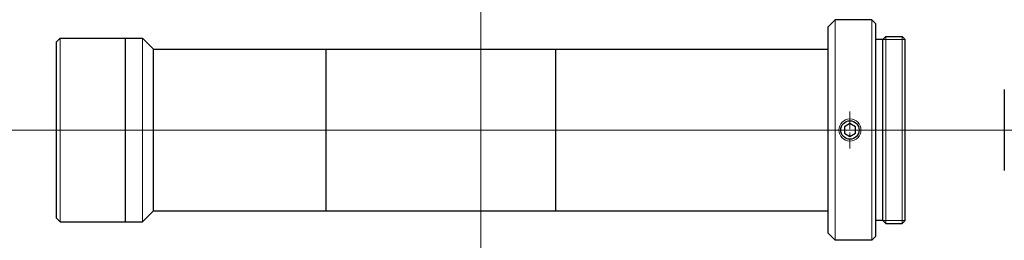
# Model space of a CAD drawing. Header units: millimetres. Extents: x -63 to 71, y 285 to 315.
import ezdxf

# ---------------------------------------------------------------- set-up
doc = ezdxf.new("R2010")
doc.units = ezdxf.units.MM
doc.header["$LTSCALE"] = 0.25
doc.linetypes.add('CENTER', pattern=[50.8, 31.75, -6.35, 6.35, -6.35])
doc.layers.add('00_補助線', color=252, linetype='Continuous', lineweight=0, plot=False)
for name, color, linetype, lineweight in [('01_外形線', 7, 'Continuous', 30), ('01_太線', 7, 'Continuous', 30), ('02_ﾈｼﾞ（断面）・遮光線仕切り', 7, 'Continuous', 20), ('03_ﾈｼﾞ・ﾛｰﾚｯﾄ・遮光線', 7, 'Continuous', 9), ('04_中心線', 1, 'CENTER', 20), ('06_面取線', 7, 'Continuous', 9)]:
    doc.layers.add(name, color=color, linetype=linetype, lineweight=lineweight)

msp = doc.modelspace()

# ---------------------------------------------------------------- linework, layer by layer
at = {"layer": '00_補助線'}
for p, direction in [((0, 0), (0, 1)), ((0, 300), (1, 0))]:
    msp.add_xline(p, direction, dxfattribs=at)
at = {"layer": '01_外形線'}
for p, q in [((47.2, 314), (48.2, 315)), ((53.2, 315), (48.2, 315)), ((53.2, 315), (53.7, 314.5)), ((47.2, 314), (47.2, 286)), ((53.7, 314.5), (53.7, 285.5)), ((-57.2, 312.5), (-57.7, 312)), ((-57.7, 288), (-57.7, 312)), ((-57.2, 312.5), (-46, 312.5)), ((-48.3, 287.5), (-48.3, 312.5)), ((-46, 312.5), (-44.5, 311)), ((-44.5, 289), (-44.5, 311)), ((-44.5, 311), (47.2, 311)), ((-21, 289), (-21, 311)), ((10.2, 289), (10.2, 311)), ((71.2, 305.5), (71.2, 294.5)), ((-57.2, 287.5), (-57.7, 288)), ((-46, 287.5), (-44.5, 289)), ((-44.5, 289), (47.2, 289)), ((-57.2, 287.5), (-46, 287.5)), ((47.2, 286), (48.2, 285)), ((53.2, 285), (53.7, 285.5)), ((53.2, 285), (48.2, 285))]:
    msp.add_line(p, q, dxfattribs=at)
msp.add_lwpolyline([(49.45, 299.57), (50.2, 299.13), (50.95, 299.57), (50.95, 300.43), (50.2, 300.87), (49.45, 300.43)], close=True, dxfattribs=at)
msp.add_circle((50.2, 300), 1.25, dxfattribs=at)
at = {"layer": '01_太線'}
for p, q in [((54.7, 312.3), (53.7, 312.3)), ((54.7, 312.3), (55.1, 312.7)), ((54.7, 287.7), (54.7, 312.3)), ((55.1, 312.7), (57.3, 312.7)), ((57.3, 312.7), (57.7, 312.3)), ((57.7, 287.7), (57.7, 312.3)), ((54.7, 287.7), (53.7, 287.7)), ((54.7, 287.7), (55.1, 287.3)), ((55.1, 287.3), (57.3, 287.3)), ((57.3, 287.3), (57.7, 287.7))]:
    msp.add_line(p, q, dxfattribs=at)
at = {"layer": '02_ﾈｼﾞ（断面）・遮光線仕切り'}
for p, q in [((57.7, 312.3), (54.7, 312.3)), ((57.7, 287.7), (54.7, 287.7))]:
    msp.add_line(p, q, dxfattribs=at)
at = {"layer": '03_ﾈｼﾞ・ﾛｰﾚｯﾄ・遮光線'}
msp.add_circle((50.2, 300), 1.5, dxfattribs=at)
at = {"layer": '04_中心線', "ltscale": 0.3}
msp.add_line((50.2, 302.5), (50.2, 297.5), dxfattribs=at)
at = {"layer": '04_中心線'}
msp.add_line((-62.7, 300), (71.2, 300), dxfattribs=at)
at = {"layer": '06_面取線', "lineweight": 20}
for p, q in [((48.2, 285), (48.2, 315)), ((-46, 287.5), (-46, 312.5))]:
    msp.add_line(p, q, dxfattribs=at)
at = {"layer": '06_面取線'}
for p, q in [((53.2, 285), (53.2, 315)), ((-57.2, 287.5), (-57.2, 312.5)), ((55.1, 287.3), (55.1, 312.7)), ((57.3, 287.3), (57.3, 312.7))]:
    msp.add_line(p, q, dxfattribs=at)

doc.saveas('drawing.dxf')
